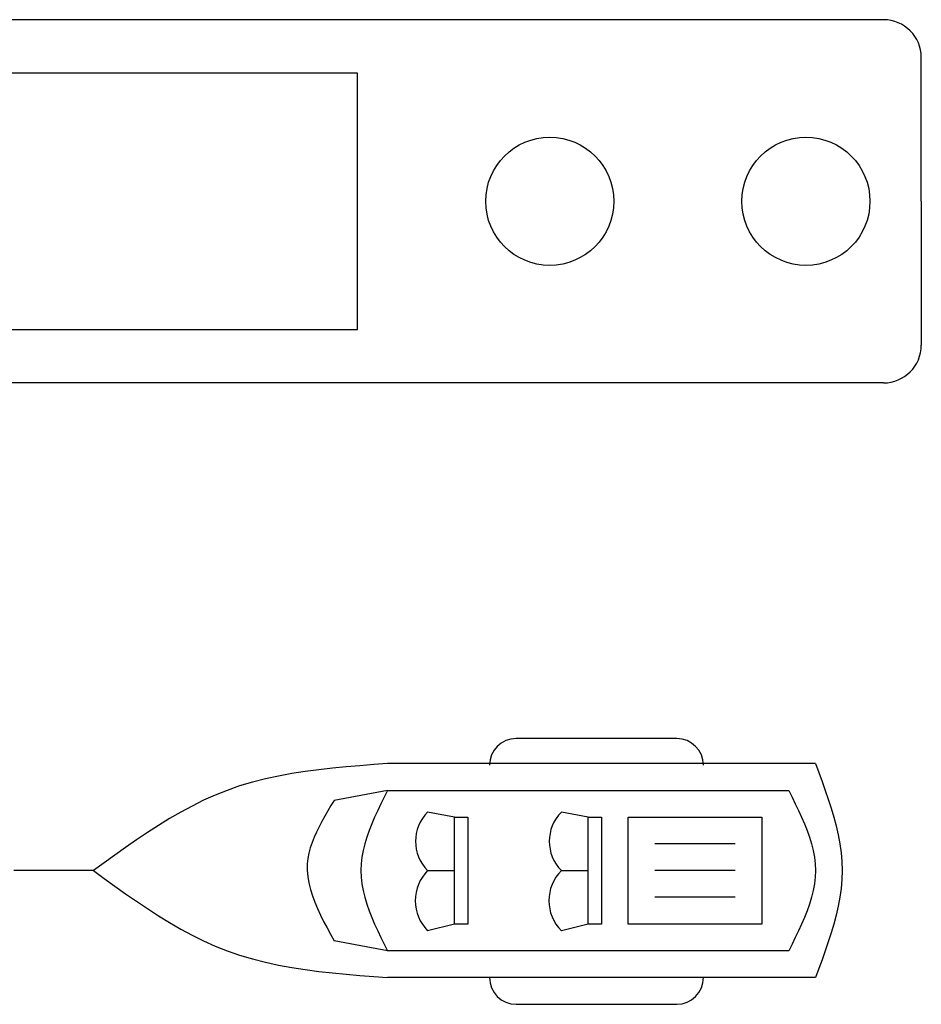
# Model space of a CAD drawing. Header units: millimetres. Extents: x 76.8 to 121.6, y 120.5 to 134.5.
# Tile 6 of 15: x 90 to 95.5, y 121.9 to 127.9. Entities that reach past the tile are written whole.
import ezdxf

# ---------------------------------------------------------------- set-up
doc = ezdxf.new("R2010")
doc.units = ezdxf.units.MM

msp = doc.modelspace()

# ---------------------------------------------------------------- linework, layer by layer
for points in [[(95.2907, 127.8571), (83.2847, 127.8571)], [(95.5207, 126.7531), (95.5207, 127.6271)], [(89.3682, 127.5319), (89.3682, 125.9744), (92.0937, 125.9744), (92.0937, 127.5319), (89.3682, 127.5319)], [(95.5207, 126.7531), (95.5207, 125.8791)], [(95.2907, 125.6491), (83.2847, 125.6491)], [(94.0335, 123.487), (93.0579, 123.487)], [(92.2754, 123.3346), (92.1914, 123.3283), (92.1075, 123.3218), (92.0238, 123.3146), (91.9405, 123.3066), (91.8577, 123.2973), (91.7754, 123.2864), (91.6938, 123.2737), (91.6129, 123.2589), (91.533, 123.2416), (91.4541, 123.2216), (91.3763, 123.1985), (91.2998, 123.172), (91.2277, 123.1432), (91.1567, 123.1113), (91.0867, 123.0767), (91.0177, 123.0395), (90.9495, 123), (90.8821, 122.9585), (90.8152, 122.9154), (90.7489, 122.8708), (90.683, 122.8252), (90.6174, 122.7786), (90.5521, 122.7315), (90.4868, 122.6842)], [(94.8769, 123.3346), (92.2754, 123.3346)], [(92.8953, 123.3244), (92.8953, 123.3244)], [(94.1961, 123.3244), (94.1961, 123.3244)], [(94.8769, 123.3346), (94.8972, 123.2804), (94.9172, 123.2262), (94.9367, 123.172), (94.9552, 123.1178), (94.9727, 123.0636), (94.9887, 123.0094), (95.0031, 122.9552), (95.0155, 122.901), (95.0256, 122.8468), (95.0331, 122.7926), (95.0379, 122.7384), (95.0395, 122.6842), (95.0379, 122.63), (95.0331, 122.5758), (95.0256, 122.5216), (95.0155, 122.4674), (95.0031, 122.4132), (94.9887, 122.359), (94.9727, 122.3048), (94.9552, 122.2506), (94.9367, 122.1964), (94.9172, 122.1422), (94.8972, 122.088), (94.8769, 122.0338)], [(92.2754, 123.172), (91.9502, 123.111)], [(92.2754, 123.172), (92.2551, 123.1313), (92.2351, 123.0907), (92.2157, 123.05), (92.1971, 123.0094), (92.1796, 122.9687), (92.1636, 122.9281), (92.1492, 122.8874), (92.1369, 122.8468), (92.1267, 122.8061), (92.1192, 122.7655), (92.1144, 122.7248), (92.1128, 122.6842), (92.1144, 122.6435), (92.1192, 122.6029), (92.1267, 122.5622), (92.1369, 122.5216), (92.1492, 122.4809), (92.1636, 122.4403), (92.1796, 122.3996), (92.1971, 122.359), (92.2157, 122.3183), (92.2351, 122.2777), (92.2551, 122.237), (92.2754, 122.1964)], [(92.2754, 123.172), (94.7143, 123.172)], [(94.7143, 123.172), (94.7346, 123.1313), (94.7546, 123.0907), (94.7741, 123.05), (94.7926, 123.0094), (94.8101, 122.9687), (94.8261, 122.9281), (94.8405, 122.8874), (94.8529, 122.8468), (94.863, 122.8061), (94.8705, 122.7655), (94.8753, 122.7248), (94.8769, 122.6842), (94.8753, 122.6435), (94.8705, 122.6029), (94.863, 122.5622), (94.8529, 122.5216), (94.8405, 122.4809), (94.8261, 122.4403), (94.8101, 122.3996), (94.7926, 122.359), (94.7741, 122.3183), (94.7546, 122.2777), (94.7346, 122.237), (94.7143, 122.1964)], [(91.9502, 123.111), (91.9309, 123.079), (91.9119, 123.047), (91.8934, 123.015), (91.8756, 122.9829), (91.8587, 122.9508), (91.8431, 122.9187), (91.8288, 122.8866), (91.8163, 122.8544), (91.8056, 122.8221), (91.7971, 122.7897), (91.791, 122.7573), (91.7876, 122.7248), (91.7871, 122.6863), (91.7902, 122.6477), (91.7967, 122.609), (91.8062, 122.5701), (91.8184, 122.5312), (91.8329, 122.4922), (91.8494, 122.4532), (91.8675, 122.4141), (91.887, 122.3749), (91.9075, 122.3358), (91.9287, 122.2966), (91.9502, 122.2573)], [(92.6819, 123.0094), (92.5193, 123.0399)], [(93.4949, 123.0094), (93.3323, 123.0399)], [(92.7632, 123.0094), (92.7632, 122.359), (92.6819, 122.359), (92.6819, 123.0094), (92.7632, 123.0094)], [(93.5762, 123.0094), (93.5762, 122.359), (93.4949, 122.359), (93.4949, 123.0094), (93.5762, 123.0094)], [(94.5517, 123.0094), (94.5517, 122.359), (93.7388, 122.359), (93.7388, 123.0094), (94.5517, 123.0094)], [(94.3892, 122.8468), (93.9014, 122.8468)], [(90.4868, 122.6842), (90.416, 122.6842), (90.3461, 122.6842), (90.2782, 122.6842), (90.2133, 122.6842), (90.1523, 122.6842), (90.0962, 122.6842), (90.046, 122.6842), (90.0027, 122.6842)], [(90.4868, 122.6842), (90.5521, 122.6368), (90.6174, 122.5897), (90.683, 122.5432), (90.7489, 122.4975), (90.8152, 122.453), (90.8821, 122.4098), (90.9495, 122.3684), (91.0177, 122.3289), (91.0867, 122.2917), (91.1567, 122.257), (91.2277, 122.2251), (91.2998, 122.1964), (91.3763, 122.1699), (91.4541, 122.1468), (91.533, 122.1267), (91.6129, 122.1094), (91.6938, 122.0946), (91.7754, 122.0819), (91.8577, 122.0711), (91.9405, 122.0618), (92.0238, 122.0537), (92.1075, 122.0466), (92.1914, 122.04), (92.2754, 122.0338)], [(92.5193, 122.6842), (92.6819, 122.6842)], [(93.3323, 122.6842), (93.4949, 122.6842)], [(94.3892, 122.6842), (93.9014, 122.6842)], [(94.3892, 122.5216), (93.9014, 122.5216)], [(92.6819, 122.359), (92.5193, 122.3183)], [(93.4949, 122.359), (93.3323, 122.3183)], [(92.2754, 122.1964), (91.9502, 122.2573)], [(94.7143, 122.1964), (92.2754, 122.1964)], [(94.8769, 122.0338), (92.2754, 122.0338)], [(92.8953, 122.0338), (92.8953, 122.0338)], [(94.1961, 122.0338), (94.1961, 122.0338)], [(93.0579, 121.8712), (94.0335, 121.8712)]]:
    msp.add_lwpolyline(points)
for centre in [(93.2618, 126.7531), (94.8193, 126.7531)]:
    msp.add_circle(centre, 0.3894)
for centre, radius, start, end in [((95.2907, 127.6271), 0.23, 0, 90), ((95.2907, 125.8791), 0.23, 270, 0), ((93.0579, 123.3244), 0.1626, 90, 180), ((94.0335, 123.3244), 0.1626, 0, 90), ((92.6971, 122.862), 0.2515, 135, 225), ((93.5101, 122.862), 0.2515, 135, 225), ((92.7022, 122.5012), 0.2587, 134.9994, 225.0001), ((93.5152, 122.5012), 0.2587, 135.0001, 224.9994), ((93.0579, 122.0338), 0.1626, 180, 270), ((94.0335, 122.0338), 0.1626, 270, 0)]:
    msp.add_arc(centre, radius, start, end)

doc.saveas('drawing.dxf')
